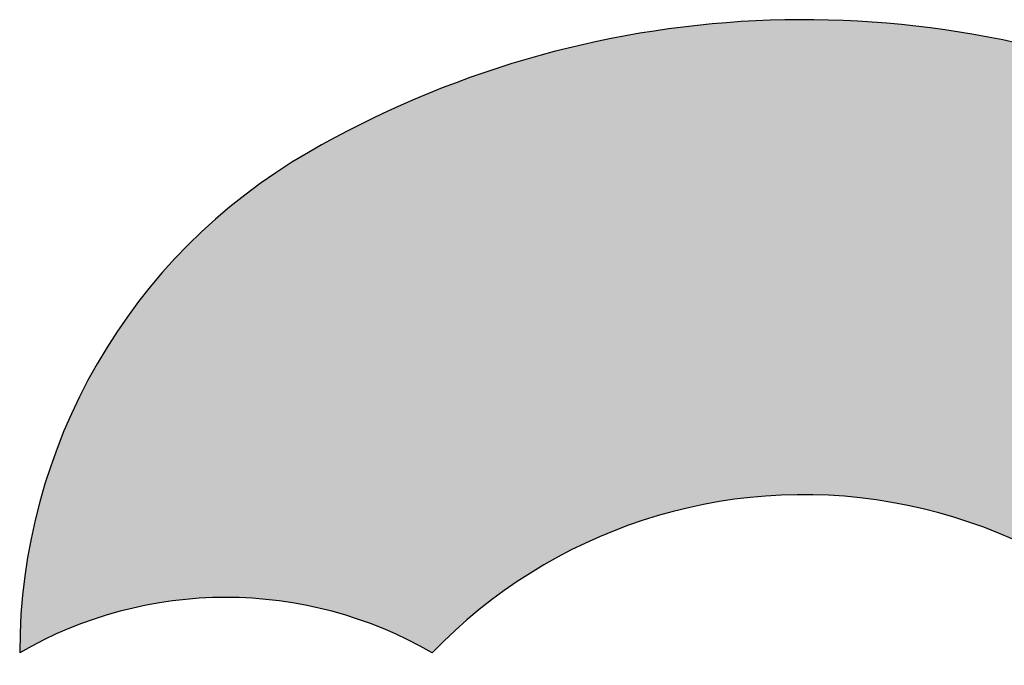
# Model space of a CAD drawing. Header units: millimetres. Extents: x 609 to 1177, y -109 to 470.
# Tile 6 of 40: x 780 to 840, y 108 to 147. Entities that reach past the tile are written whole.
import ezdxf

# ---------------------------------------------------------------- set-up
doc = ezdxf.new("R2010")
doc.units = ezdxf.units.MM
doc.header["$PDSIZE"] = -1
doc.dimstyles.new('ISO-25', dxfattribs={"dimtxt": 2.5, "dimasz": 2, "dimexe": 1.5, "dimexo": 0.625, "dimtad": 1, "dimdec": 1, "dimlfac": 5, "dimtxsty": 'Standard', "dimcen": 2.5, "dimclrd": 1, "dimclre": 1, "dimadec": 0, "dimazin": 0, "dimtfac": 1, "dimtdec": 1, "dimtmove": 0, "dimatfit": 3, "dimfxl": 1, "dimarcsym": 0})

# ---------------------------------------------------------------- blocks, each defined once
blk = doc.blocks.new('*D74')
at = {"color": 1, "lineweight": -2, "transparency": 16777216}
for p, q in [((888.886, 128.122), (879.273, 121.661)), ((827.814, 87.077), (877.613, 120.545))]:
    blk.add_line(p, q, dxfattribs=at)
at = {"color": 1, "transparency": 16777216}
blk.add_solid([(879.087, 121.938), (879.459, 121.384), (877.613, 120.545)], dxfattribs=at)
at = {"layer": 'Defpoints', "color": 0, "transparency": 16777216}
for p in [(877.613, 120.545), (827.814, 87.077)]:
    blk.add_point(p, dxfattribs=at)
at = {"color": 0, "transparency": 16777216, "insert": (883.864, 127.006), "char_height": 2.5, "attachment_point": 5, "rotation": 33.90422}
blk.add_mtext('R300', dxfattribs=at)

msp = doc.modelspace()

# ---------------------------------------------------------------- hatches: boundary and pattern name
at = {"true_color": 0xc7c8ca, "transparency": 33554687}
h = msp.add_hatch(color=9, dxfattribs=at)
h.dxf.hatch_style = 1
h.set_gradient(color1=(173, 221, 247), color2=(173, 221, 247))
h.paths.add_polyline_path([(797.81441, 139.03854, 0.26794919), (780.31441, 108.72765, -0.26794919), (805.31441, 108.72765, -0.53166032), (856.31523, 99.83254), (857.77301, 100.33487), (862.30279, 100.65521), (870.78103, 100.76923), (877.09201, 100.32473), (885.02008, 99.14812), (886.70211, 98.57655, 0.51475995)])

# ---------------------------------------------------------------- linework, layer by layer
for centre, radius, start, end in [((827.81441, 87.07701), 60, 11.0496166, 120), ((815.31441, 108.72765), 35, 120, 180), ((827.81441, 87.07701), 31.22499, 24.1108883, 136.1021138), ((792.81441, 87.07701), 25, 60, 120)]:
    msp.add_arc(centre, radius, start, end)

# ---------------------------------------------------------------- dimensions: what is measured, and where the dimension line sits
dim = msp.add_radius_dim(center=(827.81441, 87.07701), mpoint=(877.61269, 120.54539), dimstyle='ISO-25')
dim.commit()
dim.dimension.update_dxf_attribs({"geometry": '*D74', "text_midpoint": (883.86363, 127.00563)})

doc.saveas('drawing.dxf')
